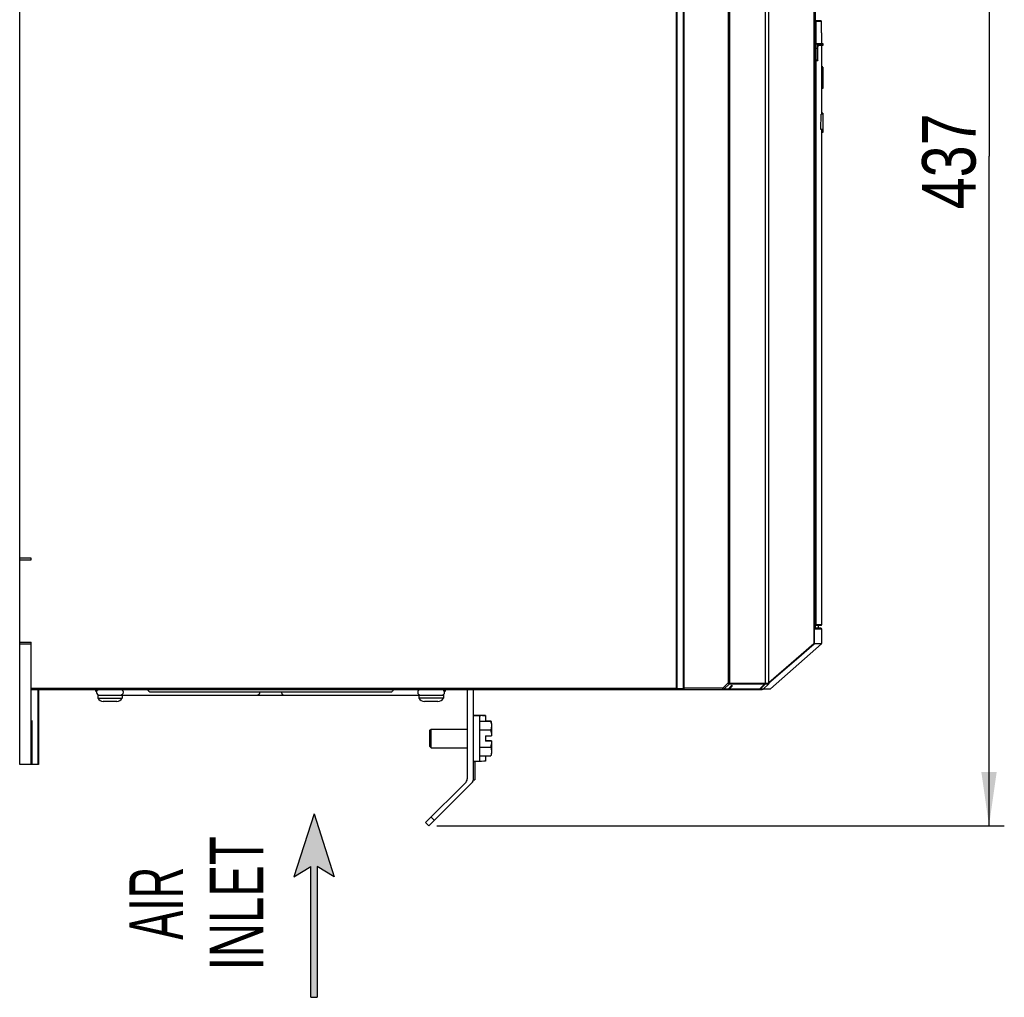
# Model space of a CAD drawing. Extents: x 0 to 420, y 0 to 297.
# Tile 11 of 38: x 147 to 211, y 119 to 182. Entities that reach past the tile are written whole.
import ezdxf
from ezdxf.enums import TextEntityAlignment as Align

# ---------------------------------------------------------------- set-up
doc = ezdxf.new("R2010")
doc.units = 0
doc.header["$LTSCALE"] = 23.1
doc.layers.get('0').update_dxf_attribs({"linetype": 'CONTINUOUS'})
doc.styles.get("Standard").update_dxf_attribs({"font": 'txt', "width": 0.8})
doc.styles.add('TEXTSTYLE_1', font='txt', dxfattribs={"width": 0.8})
doc.dimstyles.get("Standard").update_dxf_attribs({"dimtxt": 2.5, "dimasz": 2.5, "dimexe": 1.25, "dimexo": 0.625, "dimtad": 1, "dimcen": 2.5, "dimazin": 3, "dimtfac": 1, "dimtmove": 0, "dimatfit": 3})

# ---------------------------------------------------------------- blocks, each defined once
blk = doc.blocks.new('_FILLED')
at = {"color": 0, "linetype": 'BYBLOCK'}
blk.add_solid([(0, 0), (-1, 0.143), (-1, -0.143)], dxfattribs=at)
blk = doc.blocks.new('*D13')
at = {"color": 2, "linetype": 'CONTINUOUS'}
for p, q in [((187.038, 217.256), (211.105, 217.256)), ((210.105, 217.256), (210.105, 173.507)), ((210.105, 129.759), (210.105, 173.507)), ((174.015, 129.759), (211.105, 129.759))]:
    blk.add_line(p, q, dxfattribs=at)
at = {"color": 2, "linetype": 'CONTINUOUS', "xscale": 3.5, "yscale": 3.5, "zscale": 3.5}
for p, rotation in [((210.105, 217.256), 90), ((210.105, 129.759), 270)]:
    blk.add_blockref('_FILLED', p, dxfattribs=dict(at, rotation=rotation))
at = {"color": 5, "linetype": 'CONTINUOUS', "width": 0.8}
blk.add_text('437', height=3.5, rotation=90, dxfattribs=at).set_placement((209.23, 170.052))
blk = doc.blocks.new('ARROW_BL3', base_point=(165.979, 124.546))
at = {"color": 7, "linetype": 'CONTINUOUS'}
for p, q in [((165.979, 130.546), (164.662, 126.419)), ((165.979, 130.546), (167.295, 126.419)), ((164.662, 126.419), (165.779, 127.084)), ((165.779, 118.546), (165.779, 127.084)), ((166.178, 127.084), (166.178, 118.546)), ((167.295, 126.419), (166.178, 127.084)), ((165.779, 118.546), (166.178, 118.546))]:
    blk.add_line(p, q, dxfattribs=at)
for points in [[(164.662, 126.419), (165.979, 130.546), (165.779, 127.084)], [(165.779, 127.084), (165.979, 130.546), (166.178, 127.084)], [(165.979, 130.546), (167.295, 126.419), (166.178, 127.084)], [(165.779, 118.546), (165.779, 127.084), (166.178, 127.084)], [(166.178, 127.084), (166.178, 118.546), (165.779, 118.546)]]:
    blk.add_solid(points, dxfattribs=at)

msp = doc.modelspace()

# ---------------------------------------------------------------- linework, layer by layer
at = {"color": 9, "linetype": 'CONTINUOUS'}
for p, q in [((189.67, 138.659), (189.67, 208.659)), ((190.17, 138.659), (190.17, 208.659)), ((193.052, 208.607), (193.052, 139.1)), ((193.15, 208.559), (193.15, 139.084)), ((195.503, 139.083), (195.503, 208.559)), ((198.652, 208.619), (198.652, 141.67)), ((198.676, 208.619), (198.676, 141.67)), ((198.745, 208.619), (198.745, 142.609)), ((199.149, 182.309), (198.781, 182.309)), ((198.781, 182.309), (198.781, 142.909)), ((199.161, 181.735), (199.16, 181.757)), ((199.166, 181.553), (199.165, 181.577)), ((198.902, 180.559), (198.799, 180.559)), ((198.882, 180.559), (198.882, 179.779)), ((198.902, 180.559), (198.902, 179.783)), ((198.909, 180.496), (198.909, 180.497)), ((198.909, 180.459), (198.909, 180.47)), ((198.909, 180.459), (198.909, 180.459)), ((198.911, 180.568), (198.911, 180.572)), ((198.928, 180.742), (198.932, 180.758)), ((199.266, 180.839), (198.933, 180.839)), ((198.944, 180.779), (199.266, 180.779)), ((198.902, 179.783), (198.799, 179.783)), ((198.882, 179.779), (198.882, 179.77)), ((198.902, 179.779), (198.908, 179.779)), ((198.909, 179.783), (198.909, 179.783)), ((198.781, 142.909), (199.166, 142.909)), ((199.166, 142.609), (198.745, 142.609)), ((197.49, 140.662), (198.652, 141.67)), ((197.516, 140.652), (198.668, 141.651)), ((198.652, 141.67), (199.166, 141.67)), ((198.66, 141.661), (198.652, 141.67)), ((199.157, 141.651), (198.668, 141.651)), ((195.72, 139.126), (197.49, 140.662)), ((195.72, 139.093), (197.516, 140.652)), ((192.702, 138.759), (193.052, 139.1)), ((192.771, 138.688), (193.133, 139.041)), ((193.052, 139.1), (193.15, 139.084)), ((193.052, 139.1), (193.132, 139.042)), ((193.132, 139.042), (193.133, 139.041)), ((193.133, 139.041), (195.472, 139.041)), ((193.15, 139.084), (193.15, 139.083)), ((193.15, 139.083), (195.72, 139.083)), ((195.147, 138.688), (195.485, 139.041)), ((195.472, 139.041), (195.476, 139.04)), ((195.472, 139.041), (195.472, 139.04)), ((195.472, 139.04), (195.472, 139.041)), ((195.476, 139.04), (195.481, 139.04)), ((195.481, 139.04), (195.485, 139.041)), ((195.485, 139.041), (195.702, 139.041)), ((195.502, 139.072), (195.503, 139.083)), ((147.494, 138.759), (189.72, 138.759)), ((190.12, 138.709), (189.72, 138.709)), ((192.702, 138.759), (190.12, 138.759)), ((192.771, 138.688), (192.702, 138.759)), ((192.702, 138.659), (192.702, 138.759)), ((193.049, 138.688), (192.771, 138.688)), ((195.106, 138.688), (193.135, 138.688)), ((195.093, 138.676), (195.102, 138.676)), ((195.107, 138.688), (195.106, 138.688)), ((195.107, 138.688), (195.106, 138.687)), ((195.131, 138.688), (195.437, 139.007)), ((195.348, 138.688), (195.147, 138.688)), ((195.375, 138.715), (195.81, 138.715)), ((176.789, 136.959), (176.389, 136.959)), ((176.612, 136.971), (176.612, 136.967)), ((147.549, 135.959), (147.525, 135.959)), ((173.632, 130.323), (173.843, 130.112))]:
    msp.add_line(p, q, dxfattribs=at)
at = {"color": 7, "linetype": 'CONTINUOUS'}
for p, q in [((189.72, 138.709), (189.72, 208.609)), ((190.12, 208.609), (190.12, 138.709)), ((195.49, 139.083), (195.49, 208.559)), ((195.72, 139.083), (195.72, 208.559)), ((198.745, 208.619), (198.745, 142.615)), ((146.739, 147.241), (146.739, 200.076)), ((199.1, 182.359), (198.745, 182.359)), ((199.152, 182.105), (199.149, 182.31)), ((199.149, 182.309), (199.149, 182.31)), ((199.157, 181.911), (199.152, 182.105)), ((199.16, 181.757), (199.157, 181.911)), ((199.165, 181.577), (199.16, 181.757)), ((199.166, 180.859), (199.166, 181.553)), ((198.799, 179.783), (198.799, 180.559)), ((199.246, 180.859), (198.833, 180.859)), ((198.933, 180.759), (199.246, 180.759)), ((199.166, 179.339), (199.166, 180.759)), ((199.266, 180.779), (199.266, 180.839)), ((198.802, 179.759), (198.888, 179.759)), ((198.888, 179.759), (198.891, 179.759)), ((199.24, 179.339), (199.149, 179.339)), ((199.24, 179.345), (199.166, 179.345)), ((199.24, 179.339), (199.24, 177.939)), ((199.24, 177.939), (199.156, 177.939)), ((199.166, 176.274), (199.166, 177.939)), ((199.115, 175.259), (199.123, 176.259)), ((199.24, 176.259), (199.123, 176.259)), ((199.24, 176.274), (199.146, 176.274)), ((199.24, 176.334), (199.166, 176.334)), ((199.24, 176.334), (199.24, 175.259)), ((199.24, 175.259), (199.115, 175.259)), ((199.24, 175.241), (199.146, 175.241)), ((199.146, 175.241), (199.148, 175.062)), ((199.24, 175.258), (199.24, 175.062)), ((199.24, 175.062), (199.148, 175.062)), ((199.166, 142.909), (199.166, 175.062)), ((147.494, 147.241), (146.739, 147.241)), ((146.74, 133.759), (146.74, 147.241)), ((146.74, 147.141), (147.494, 147.141)), ((147.494, 147.141), (147.494, 147.241)), ((198.745, 142.859), (199.116, 142.859)), ((199.116, 142.659), (198.745, 142.659)), ((198.745, 142.615), (198.745, 142.609)), ((198.966, 142.659), (198.966, 142.859)), ((199.166, 141.67), (199.166, 142.609)), ((146.74, 141.749), (147.494, 141.749)), ((146.74, 141.649), (147.494, 141.649)), ((147.494, 138.743), (147.494, 141.749)), ((195.81, 138.715), (199.157, 141.651)), ((195.106, 138.687), (195.472, 139.04)), ((195.702, 139.041), (195.348, 138.688)), ((195.472, 139.04), (195.478, 139.048)), ((195.478, 139.048), (195.483, 139.056)), ((147.494, 138.713), (147.494, 138.743)), ((147.494, 138.688), (147.494, 138.713)), ((147.495, 138.659), (195.278, 138.659)), ((147.498, 133.759), (147.498, 138.659)), ((147.93, 138.659), (147.93, 133.759)), ((147.978, 138.659), (147.978, 133.759)), ((170.988, 138.479), (155.292, 138.479)), ((175.989, 138.659), (175.989, 132.825)), ((176.389, 138.659), (176.389, 132.741)), ((193.049, 138.688), (193.302, 138.935)), ((193.135, 138.688), (193.302, 138.852)), ((193.302, 138.935), (193.302, 138.852)), ((195.369, 138.709), (195.794, 138.709)), ((151.84, 138.299), (174.44, 138.299)), ((151.84, 138.299), (151.84, 138.099)), ((151.84, 138.099), (153.44, 138.099)), ((153.08, 137.879), (152.2, 137.879)), ((153.44, 138.299), (153.44, 138.099)), ((172.84, 138.299), (172.84, 138.099)), ((174.44, 138.099), (172.84, 138.099)), ((174.08, 137.879), (173.2, 137.879)), ((174.44, 138.299), (174.44, 138.099)), ((147.546, 136.402), (147.544, 136.496)), ((176.389, 136.979), (176.789, 136.979)), ((176.416, 136.966), (176.463, 136.966)), ((176.79, 136.971), (176.494, 136.972)), ((176.789, 136.979), (176.789, 136.973)), ((176.789, 136.973), (176.984, 136.972)), ((176.925, 136.966), (176.789, 136.965)), ((176.789, 136.965), (176.789, 133.959)), ((176.789, 136.588), (177.529, 136.588)), ((176.822, 136.968), (176.868, 136.968)), ((177.082, 136.967), (176.925, 136.966)), ((177.15, 136.968), (177.082, 136.967)), ((177.189, 136.969), (177.189, 136.588)), ((177.189, 136.609), (177.529, 136.609)), ((177.589, 136.423), (177.529, 136.588)), ((177.589, 136.444), (177.536, 136.59)), ((147.526, 136.096), (147.525, 133.759)), ((147.527, 136.289), (147.526, 136.096)), ((147.528, 136.402), (147.527, 136.289)), ((147.548, 136.289), (147.546, 136.402)), ((147.549, 136.096), (147.548, 136.289)), ((147.549, 133.759), (147.549, 136.096)), ((173.559, 135.999), (173.639, 136.079)), ((173.559, 135.979), (173.639, 136.059)), ((173.559, 134.939), (173.559, 135.999)), ((173.639, 136.079), (175.989, 136.079)), ((173.639, 134.859), (173.639, 136.079)), ((173.639, 136.059), (175.989, 136.059)), ((176.789, 136.023), (177.529, 136.023)), ((177.589, 136.444), (177.589, 135.639)), ((177.189, 135.639), (177.589, 135.639)), ((177.189, 135.639), (177.189, 135.279)), ((177.589, 135.299), (177.189, 135.299)), ((177.589, 135.279), (177.189, 135.279)), ((177.578, 135.299), (177.577, 135.279)), ((177.589, 135.299), (177.589, 134.494)), ((173.559, 134.939), (173.639, 134.859)), ((173.639, 134.859), (175.989, 134.859)), ((176.789, 134.894), (177.529, 134.894)), ((176.789, 133.959), (176.389, 133.959)), ((176.389, 133.949), (176.489, 133.949)), ((176.489, 133.949), (176.489, 132.749)), ((176.789, 134.329), (177.529, 134.329)), ((176.925, 133.966), (176.789, 133.965)), ((177.082, 133.967), (176.925, 133.966)), ((177.15, 133.968), (177.082, 133.967)), ((177.189, 134.329), (177.189, 133.969)), ((177.589, 134.494), (177.529, 134.329)), ((147.978, 133.759), (146.74, 133.759)), ((173.489, 129.759), (176.331, 132.6)), ((176.389, 132.749), (176.489, 132.749)), ((173.277, 129.971), (175.871, 132.541)), ((173.277, 129.971), (173.489, 129.759))]:
    msp.add_line(p, q, dxfattribs=at)
for points in [[(198.745, 182.355), (198.748, 182.353), (198.756, 182.349), (198.762, 182.344), (198.767, 182.339), (198.772, 182.333), (198.775, 182.327), (198.778, 182.321), (198.78, 182.315), (198.781, 182.309)], [(199.1, 182.359), (199.108, 182.358), (199.115, 182.356), (199.122, 182.353), (199.128, 182.35), (199.133, 182.345), (199.138, 182.34)], [(199.149, 182.31), (199.147, 182.32), (199.144, 182.33), (199.138, 182.34)], [(198.799, 180.559), (198.799, 180.595), (198.8, 180.63), (198.801, 180.665), (198.803, 180.698), (198.805, 180.729), (198.808, 180.757), (198.811, 180.783), (198.814, 180.805), (198.817, 180.824), (198.821, 180.839), (198.825, 180.85), (198.829, 180.856), (198.833, 180.859)], [(198.909, 179.783), (198.909, 180.47), (198.909, 180.496), (198.909, 180.521), (198.91, 180.545), (198.911, 180.568)], [(198.911, 180.568), (198.912, 180.59), (198.913, 180.61), (198.914, 180.629), (198.916, 180.647), (198.917, 180.664), (198.919, 180.679), (198.92, 180.693), (198.922, 180.705), (198.924, 180.717), (198.925, 180.727), (198.927, 180.736), (198.929, 180.743), (198.93, 180.75), (198.932, 180.755), (198.933, 180.759), (198.934, 180.762), (198.935, 180.762)], [(198.802, 179.759), (198.801, 179.759), (198.801, 179.761), (198.8, 179.764), (198.8, 179.768), (198.799, 179.772), (198.799, 179.777), (198.799, 179.783)], [(198.891, 179.759), (198.894, 179.759), (198.897, 179.761)], [(198.897, 179.761), (198.9, 179.762), (198.902, 179.764), (198.904, 179.766), (198.905, 179.768), (198.907, 179.771), (198.908, 179.773), (198.908, 179.775), (198.908, 179.777), (198.909, 179.779), (198.909, 179.782), (198.909, 179.783)], [(199.149, 179.339), (199.154, 178.405), (199.156, 177.939)], [(199.146, 176.274), (199.145, 176.273), (199.144, 176.268), (199.144, 176.261), (199.144, 176.259)], [(199.144, 175.259), (199.144, 175.256), (199.144, 175.248), (199.145, 175.243), (199.146, 175.241)], [(198.745, 142.863), (198.748, 142.864), (198.756, 142.868), (198.762, 142.873), (198.767, 142.878), (198.772, 142.884), (198.775, 142.89), (198.778, 142.896), (198.78, 142.902), (198.781, 142.909)], [(195.483, 139.056), (195.487, 139.065), (195.489, 139.074), (195.49, 139.083)], [(195.72, 139.083), (195.719, 139.074), (195.717, 139.065), (195.713, 139.056), (195.708, 139.048), (195.702, 139.041)], [(147.495, 138.659), (147.495, 138.66), (147.495, 138.664), (147.495, 138.67), (147.494, 138.678), (147.494, 138.688)], [(155.149, 138.587), (155.135, 138.604), (155.12, 138.619), (155.104, 138.633), (155.088, 138.644), (155.071, 138.652), (155.054, 138.657), (155.036, 138.659)], [(155.292, 138.479), (155.274, 138.481), (155.256, 138.486), (155.238, 138.495), (155.222, 138.507), (155.206, 138.521), (155.191, 138.537), (155.177, 138.554), (155.149, 138.587)], [(171.102, 138.552), (171.088, 138.536), (171.073, 138.52), (171.057, 138.506), (171.041, 138.495), (171.024, 138.486), (171.006, 138.48), (170.988, 138.479)], [(171.243, 138.659), (171.225, 138.657), (171.208, 138.651), (171.19, 138.643), (171.174, 138.631), (171.158, 138.617), (171.143, 138.602), (171.129, 138.585), (171.102, 138.552)], [(193.049, 138.688), (193.039, 138.679), (193.028, 138.672), (193.016, 138.666), (193.003, 138.662), (192.99, 138.659), (192.977, 138.659)], [(193.062, 138.659), (193.076, 138.659), (193.089, 138.662), (193.102, 138.666), (193.113, 138.672), (193.125, 138.679), (193.135, 138.688)], [(195.038, 138.659), (195.051, 138.66), (195.065, 138.663), (195.079, 138.668), (195.093, 138.676), (195.106, 138.687)], [(195.348, 138.688), (195.339, 138.679), (195.328, 138.672), (195.316, 138.666), (195.304, 138.662), (195.291, 138.659), (195.278, 138.659)], [(147.537, 136.639), (147.537, 136.638), (147.535, 136.631), (147.534, 136.617), (147.533, 136.596), (147.532, 136.569), (147.531, 136.536), (147.53, 136.496), (147.528, 136.402)], [(147.544, 136.496), (147.544, 136.536), (147.542, 136.569), (147.541, 136.596), (147.54, 136.617), (147.539, 136.631), (147.538, 136.638), (147.537, 136.639)], [(176.389, 136.965), (176.392, 136.965), (176.401, 136.965), (176.416, 136.966)], [(176.494, 136.972), (176.437, 136.972), (176.416, 136.972), (176.401, 136.973), (176.392, 136.973), (176.39, 136.973)], [(176.463, 136.966), (176.662, 136.967), (176.822, 136.968)], [(176.889, 136.969), (176.889, 136.969), (176.882, 136.969), (176.868, 136.97), (176.848, 136.97), (176.79, 136.971)], [(176.868, 136.968), (176.882, 136.969), (176.889, 136.969), (176.889, 136.969)], [(176.984, 136.972), (177.12, 136.971), (177.15, 136.97), (177.172, 136.97), (177.185, 136.969), (177.189, 136.969)], [(177.189, 136.969), (177.185, 136.969), (177.172, 136.968), (177.15, 136.968)], [(177.529, 136.609), (177.551, 136.544), (177.564, 136.493)], [(177.529, 136.588), (177.551, 136.524), (177.567, 136.461)], [(177.567, 136.461), (177.578, 136.399), (177.584, 136.337), (177.584, 136.274), (177.578, 136.212), (177.567, 136.15), (177.551, 136.088), (177.529, 136.023)], [(177.529, 136.023), (177.546, 135.925), (177.56, 135.828), (177.571, 135.733), (177.578, 135.639)], [(177.578, 135.279), (177.571, 135.184), (177.56, 135.089), (177.546, 134.992), (177.529, 134.894)], [(177.529, 134.894), (177.551, 134.83), (177.567, 134.767), (177.578, 134.705), (177.584, 134.643), (177.584, 134.58), (177.578, 134.518), (177.567, 134.456), (177.551, 134.394), (177.529, 134.329)], [(177.189, 133.969), (177.185, 133.969), (177.172, 133.968), (177.15, 133.968)]]:
    msp.add_lwpolyline(points, dxfattribs=at)
at = {"color": 9, "linetype": 'CONTINUOUS'}
for points in [[(198.913, 180.859), (198.909, 180.856), (198.906, 180.85), (198.902, 180.839), (198.899, 180.824), (198.896, 180.805), (198.893, 180.783), (198.89, 180.757), (198.887, 180.729), (198.885, 180.698), (198.884, 180.664), (198.883, 180.63), (198.882, 180.594), (198.882, 180.559)], [(198.912, 180.768), (198.91, 180.744), (198.907, 180.717), (198.905, 180.688), (198.904, 180.657), (198.903, 180.625), (198.902, 180.592), (198.902, 180.559)], [(198.909, 180.521), (198.91, 180.535), (198.91, 180.545)], [(198.933, 180.839), (198.929, 180.837), (198.926, 180.83), (198.922, 180.82), (198.919, 180.806), (198.915, 180.789), (198.912, 180.768)], [(198.912, 180.59), (198.913, 180.607), (198.913, 180.61)], [(198.933, 180.839), (198.932, 180.844), (198.93, 180.849), (198.927, 180.853), (198.923, 180.856), (198.918, 180.858), (198.913, 180.859)], [(198.914, 180.629), (198.915, 180.64), (198.916, 180.647)], [(198.917, 180.664), (198.918, 180.67), (198.919, 180.679)], [(198.92, 180.693), (198.921, 180.698), (198.924, 180.722), (198.928, 180.742)], [(198.932, 180.758), (198.936, 180.769), (198.94, 180.776), (198.944, 180.779)], [(198.944, 180.779), (198.943, 180.773), (198.941, 180.769), (198.938, 180.764), (198.934, 180.761)], [(198.902, 179.779), (198.901, 179.773), (198.9, 179.769), (198.896, 179.764), (198.892, 179.761), (198.887, 179.759), (198.882, 179.759)], [(198.882, 179.77), (198.882, 179.766), (198.882, 179.762), (198.882, 179.76), (198.882, 179.759)], [(198.908, 179.779), (198.907, 179.773), (198.905, 179.769), (198.902, 179.764), (198.898, 179.761), (198.893, 179.759), (198.888, 179.759)], [(198.902, 179.783), (198.902, 179.782), (198.902, 179.781), (198.902, 179.781), (198.902, 179.78), (198.902, 179.779), (198.902, 179.779), (198.902, 179.779)], [(198.908, 179.779), (198.908, 179.779), (198.908, 179.779), (198.908, 179.779), (198.908, 179.78), (198.908, 179.78), (198.909, 179.781), (198.909, 179.783)], [(198.668, 141.651), (198.667, 141.652), (198.665, 141.654), (198.66, 141.661)], [(198.676, 141.67), (198.676, 141.665), (198.674, 141.66), (198.671, 141.655), (198.668, 141.651)], [(193.15, 139.084), (193.148, 139.072), (193.145, 139.061), (193.139, 139.051), (193.132, 139.042)], [(193.15, 139.083), (193.149, 139.072), (193.146, 139.061), (193.14, 139.05), (193.133, 139.041)], [(195.472, 139.041), (195.479, 139.05), (195.485, 139.061)], [(195.485, 139.061), (195.488, 139.072), (195.49, 139.083)], [(195.485, 139.041), (195.493, 139.05), (195.498, 139.061), (195.502, 139.072)], [(153.393, 138.654), (153.411, 138.646), (153.422, 138.638)], [(162.419, 138.479), (162.417, 138.452), (162.413, 138.426), (162.406, 138.401), (162.397, 138.377), (162.385, 138.356), (162.371, 138.338), (162.355, 138.323), (162.338, 138.311), (162.32, 138.303), (162.301, 138.299), (162.291, 138.299)], [(163.861, 138.479), (163.863, 138.452), (163.867, 138.426), (163.874, 138.401), (163.883, 138.377), (163.895, 138.356), (163.909, 138.338), (163.925, 138.323), (163.942, 138.311), (163.96, 138.303), (163.979, 138.299), (163.988, 138.299)], [(172.915, 138.659), (172.906, 138.658), (172.887, 138.654), (172.869, 138.646), (172.856, 138.637)], [(192.702, 138.659), (192.717, 138.66), (192.732, 138.664), (192.746, 138.67), (192.759, 138.678), (192.771, 138.688)], [(195.05, 138.659), (195.062, 138.662), (195.072, 138.665), (195.082, 138.67)], [(195.102, 138.676), (195.096, 138.669), (195.09, 138.663), (195.083, 138.66), (195.075, 138.659)], [(195.075, 138.659), (195.09, 138.66), (195.104, 138.663)], [(195.091, 138.675), (195.099, 138.681), (195.107, 138.688)], [(195.102, 138.676), (195.108, 138.677), (195.114, 138.678)], [(195.104, 138.663), (195.117, 138.667), (195.128, 138.673), (195.138, 138.68), (195.147, 138.688)], [(195.114, 138.678), (195.119, 138.68), (195.124, 138.682)], [(195.124, 138.682), (195.128, 138.685), (195.131, 138.688)], [(195.131, 138.688), (195.138, 138.686), (195.143, 138.686), (195.147, 138.688)], [(153.422, 138.319), (153.411, 138.311), (153.393, 138.303), (153.374, 138.299), (153.365, 138.299)], [(172.856, 138.32), (172.869, 138.311), (172.887, 138.303), (172.906, 138.299), (172.915, 138.299)]]:
    msp.add_lwpolyline(points, dxfattribs=at)
at = {"color": 7, "linetype": 'CONTINUOUS'}
for centre, radius, start, end in [((199.246, 180.839), 0.02, 0, 90), ((199.246, 180.779), 0.02, 270, 360), ((199.116, 142.909), 0.05, 270, 360), ((199.116, 142.609), 0.05, 0, 90), ((199.141, 141.67), 0.025, 311.25701, 360), ((151.86, 138.659), 0.18, 180, 236.94118), ((151.939, 138.479), 0.18, 102.85714, 270), ((153.34, 138.479), 0.18, 270, 90), ((172.94, 138.479), 0.18, 90, 270), ((174.34, 138.479), 0.18, 270, 85.71429), ((174.42, 138.659), 0.18, 302.87256, 360), ((189.67, 138.709), 0.05, 270, 360), ((190.17, 138.709), 0.05, 180, 270), ((195.794, 138.734), 0.025, 270, 311.25701), ((152.2, 138.283), 0.405, 207.14087, 270), ((153.08, 138.283), 0.405, 270, 332.85913), ((173.2, 138.283), 0.405, 207.14087, 270), ((174.08, 138.283), 0.405, 270, 332.85913), ((175.589, 132.825), 0.4, 314.74255, 360), ((176.189, 132.741), 0.2, 315, 360)]:
    msp.add_arc(centre, radius, start, end, dxfattribs=at)

# ---------------------------------------------------------------- block references
at = {"color": 2, "linetype": 'CONTINUOUS'}
msp.add_blockref('ARROW_BL3', (165.979, 124.546), dxfattribs=at)

# ---------------------------------------------------------------- texts
at = {"color": 5, "linetype": 'CONTINUOUS', "style": 'TEXTSTYLE_1'}
for s, width, p in [('INLET', 0.66, (162.666, 124.69)), ('AIR', 0.611111, (157.416, 124.69))]:
    msp.add_text(s, height=3.5, rotation=90, dxfattribs=dict(at, width=width)).set_placement(p, align=Align.CENTER)

# ---------------------------------------------------------------- dimensions: what is measured, and where the dimension line sits
at = {"color": 2, "linetype": 'CONTINUOUS'}
dim = msp.add_linear_dim(base=(210.105, 129.759), p1=(187.038, 217.256), p2=(174.015, 129.759), angle=270, dimstyle='Standard', dxfattribs=at)
dim.commit()
dim.dimension.update_dxf_attribs({"geometry": '*D13', "text_midpoint": (207.48, 174.252), "dimtype": 128})

doc.saveas('drawing.dxf')
